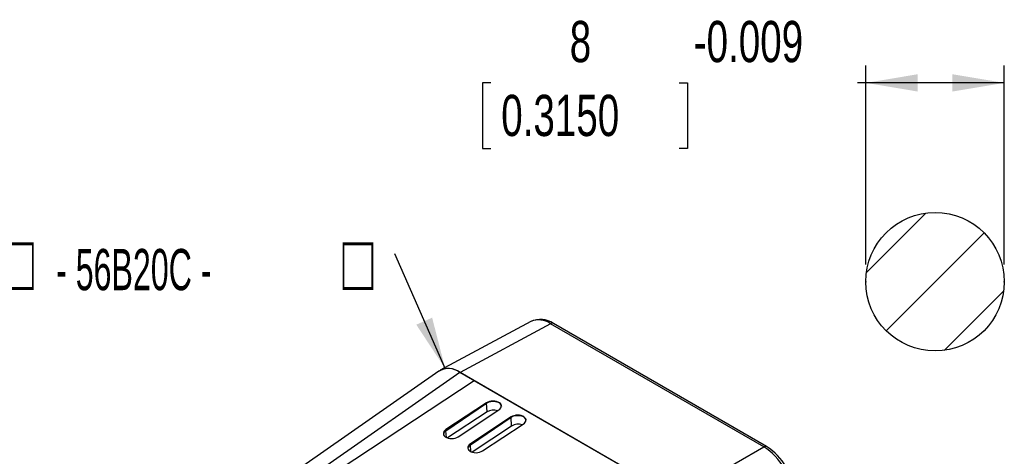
# Model space of a CAD drawing. Extents: x 11 to 421, y 5 to 275.
# Tile 13 of 15: x 318 to 375, y 108 to 133. Entities that reach past the tile are written whole.
import ezdxf
from ezdxf.enums import TextEntityAlignment as Align

# ---------------------------------------------------------------- set-up
doc = ezdxf.new("R2010")
doc.units = 0
doc.header["$PDSIZE"] = -1
doc.layers.get('0').update_dxf_attribs({"linetype": 'CONTINUOUS'})
doc.dimstyles.new('SLDDIMSTYLE9', dxfattribs={"dimtxt": 2.38125, "dimasz": 3, "dimexe": 0, "dimexo": 0.0625, "dimgap": 0.595313, "dimtad": 0, "dimrnd": 1e-09, "dimzin": 12, "dimsah": 1, "dimcen": 0.09, "dimazin": 3, "dimtfac": 1, "dimtofl": 0, "dimtmove": 0, "dimatfit": 3})

# ---------------------------------------------------------------- blocks, each defined once
blk = doc.blocks.new('SW_NOTE_10')
at = {"color": 0, "linetype": 'CONTINUOUS'}
blk.add_line((-2.94, 6.647), (0, 0), dxfattribs=at)
blk.add_solid([(0, 0), (-0.756, 2.946), (-1.671, 2.541)], dxfattribs=at)
for s, height, width, p in [('□', 3.175, 0.7, (-25.557, 3.587)), ('□', 3.175, 0.7, (-5.942, 3.587)), ('CM2 - ', 2.3813, 0.583333, (-35.624, 3.82)), (' - 56B20C - ', 2.38125, 0.583333, (-22.999, 3.82))]:
    blk.add_text(s, height=height, dxfattribs=dict(at, width=width)).set_placement(p, align=Align.BOTTOM_LEFT)
blk = doc.blocks.new('_D_20')
at = {"color": 7, "linetype": 'CONTINUOUS'}
for p, q in [((367.216, 119.28), (367.216, 130.765)), ((375.216, 119.28), (375.216, 130.765)), ((345.546, 129.765), (345.063, 129.765)), ((345.063, 129.765), (345.063, 125.981)), ((356.428, 129.765), (356.911, 129.765)), ((356.911, 129.765), (356.911, 125.981)), ((367.216, 129.765), (366.725, 129.765)), ((375.216, 129.765), (367.216, 129.765)), ((345.063, 125.981), (345.546, 125.981)), ((356.911, 125.981), (356.428, 125.981))]:
    blk.add_line(p, q, dxfattribs=at)
for points in [[(367.216, 129.765), (370.216, 129.265), (370.216, 130.265)], [(375.216, 129.765), (372.216, 130.265), (372.216, 129.265)]]:
    blk.add_solid(points, dxfattribs=at)
at = {"color": 7, "linetype": 'CONTINUOUS', "width": 0.7}
for s, height, p in [('8', 2.381, (350.107, 130.248, 0.1)), ('-0.009', 2.3813, (357.273, 130.248, 0.1)), ('0.3150', 2.3813, (346.15, 125.981, 0.1))]:
    blk.add_text(s, height=height, dxfattribs=at).set_placement(p, align=Align.BOTTOM_LEFT)

msp = doc.modelspace()

# ---------------------------------------------------------------- linework, layer by layer
at = {"color": 7, "linetype": 'CONTINUOUS'}
for p, q in [((367.2505, 118.8046), (370.6912, 122.2454)), ((368.3875, 115.4515), (374.0444, 121.1084)), ((371.7406, 114.3145), (375.1814, 117.7553)), ((347.8571, 115.9808), (342.6232, 113.1667)), ((349.0013, 115.8529), (343.7691, 113.0397)), ((361.3145, 108.7446), (349.0013, 115.8529)), ((361.477, 108.7588), (349.1638, 115.867)), ((342.5465, 113.1189), (334.6957, 107.6185)), ((343.7671, 113.0408), (335.8907, 107.5225)), ((356.2638, 105.8266), (343.7671, 113.0408)), ((356.2618, 105.8278), (343.7691, 113.0397)), ((344.5943, 112.5633), (335.9905, 106.9017)), ((355.4366, 106.3042), (344.5943, 112.5633)), ((345.3031, 111.2827), (342.9518, 109.7355)), ((342.9556, 109.676), (345.304, 111.269)), ((345.304, 111.269), (345.3031, 111.2827)), ((345.336, 110.7587), (345.304, 111.269)), ((345.336, 110.7587), (343.052, 109.2557)), ((343.6589, 109.3273), (346.0102, 110.8745)), ((346.7173, 110.4663), (344.366, 108.9191)), ((344.3698, 108.8596), (346.7182, 110.4526)), ((346.7182, 110.4526), (346.7173, 110.4663)), ((346.7502, 109.9422), (346.7182, 110.4526)), ((346.7502, 109.9422), (344.4662, 108.4393)), ((345.0732, 108.5109), (347.4244, 110.0581)), ((342.9556, 109.676), (342.9518, 109.7355)), ((344.3698, 108.8596), (344.366, 108.9191)), ((356.2618, 105.8278), (361.3145, 108.7446))]:
    msp.add_line(p, q, dxfattribs=at)
at = {"color": 8, "linetype": 'CONTINUOUS'}
for p, q in [((342.9801, 109.2847), (342.9556, 109.676)), ((344.3943, 108.4683), (344.3698, 108.8596))]:
    msp.add_line(p, q, dxfattribs=at)
at = {"color": 7, "linetype": 'CONTINUOUS', "flags": 128}
for points in [[(346.0102, 110.8745), (346.0758, 110.9272), (346.1231, 110.9865), (346.15, 111.0499), (346.1553, 111.1145), (346.1389, 111.1775), (346.1013, 111.2363), (346.0444, 111.2881), (345.9705, 111.3308), (345.8828, 111.3624), (345.7853, 111.3816), (345.6822, 111.3876), (345.5779, 111.3801), (345.4771, 111.3595), (345.3842, 111.3265), (345.3031, 111.2827)], [(345.304, 111.269), (345.3747, 111.3094), (345.4551, 111.3415), (345.5424, 111.3642), (345.6336, 111.3767), (345.7256, 111.3786), (345.8153, 111.3698), (345.8996, 111.3506), (345.9757, 111.3216), (346.0409, 111.284), (346.0931, 111.2389), (346.1304, 111.1878), (346.1517, 111.1326), (346.1562, 111.1012)], [(346.1562, 111.1012), (346.1517, 111.1326), (346.1304, 111.1878), (346.0931, 111.2389), (346.0409, 111.284), (345.9757, 111.3216), (345.8996, 111.3506), (345.8153, 111.3698), (345.7256, 111.3786), (345.6336, 111.3767), (345.5424, 111.3642), (345.4551, 111.3415), (345.3747, 111.3094), (345.304, 111.269)], [(347.4244, 110.0581), (347.49, 110.1108), (347.5373, 110.1701), (347.5642, 110.2335), (347.5696, 110.2981), (347.5531, 110.3611), (347.5156, 110.4199), (347.4586, 110.4717), (347.3847, 110.5143), (347.2971, 110.546), (347.1995, 110.5652), (347.0964, 110.5712), (346.9922, 110.5637), (346.8913, 110.543), (346.7984, 110.5101), (346.7173, 110.4663)], [(346.7182, 110.4526), (346.7889, 110.493), (346.8693, 110.5251), (346.9566, 110.5478), (347.0478, 110.5603), (347.1398, 110.5622), (347.2295, 110.5533), (347.3138, 110.5342), (347.3899, 110.5052), (347.4551, 110.4676), (347.5073, 110.4224), (347.5447, 110.3714), (347.5659, 110.3162), (347.5704, 110.2848)], [(347.5704, 110.2848), (347.5659, 110.3162), (347.5447, 110.3714), (347.5073, 110.4224), (347.4551, 110.4676), (347.3899, 110.5052), (347.3138, 110.5342), (347.2295, 110.5533), (347.1398, 110.5622), (347.0478, 110.5603), (346.9566, 110.5478), (346.8693, 110.5251), (346.7889, 110.493), (346.7182, 110.4526)], [(342.9518, 109.7355), (342.8862, 109.6828), (342.8389, 109.6234), (342.812, 109.5601), (342.8067, 109.4955), (342.8232, 109.4324), (342.8607, 109.3737), (342.9177, 109.3219), (342.9916, 109.2792), (343.0792, 109.2476), (343.1767, 109.2283), (343.2799, 109.2223), (343.3841, 109.2298), (343.4849, 109.2505), (343.5779, 109.2835), (343.6589, 109.3273)], [(344.366, 108.9191), (344.3004, 108.8664), (344.2532, 108.807), (344.2263, 108.7437), (344.2209, 108.6791), (344.2374, 108.616), (344.2749, 108.5573), (344.3319, 108.5055), (344.4058, 108.4628), (344.4934, 108.4312), (344.5909, 108.4119), (344.6941, 108.4059), (344.7983, 108.4134), (344.8991, 108.4341), (344.9921, 108.4671), (345.0732, 108.5109)]]:
    msp.add_lwpolyline(points, dxfattribs=at)
at = {"color": 7, "linetype": 'CONTINUOUS'}
msp.add_circle((371.2159, 118.28), 4, dxfattribs=at)
at = {"color": 8, "linetype": 'CONTINUOUS'}
for centre, radius, start, end in [((348.3172, 114.915), 1.1608, 53.89095, 113.34939), ((349.095, 115.717), 0.165, 65.36022, 124.60414), ((361.4081, 108.6089), 0.1649, 65.19445, 124.61816)]:
    msp.add_arc(centre, radius, start, end, dxfattribs=at)
at = {"color": 7, "linetype": 'CONTINUOUS'}
for centre, radius, start, end in [((348.4121, 114.7733), 1.3272, 55.5015, 114.53962), ((343.0996, 112.1507), 1.1128, 53.01767, 121.20408), ((343.097, 112.1462), 1.1177, 53.16729, 119.50881), ((345.7182, 110.1262), 0.739, 72.30073, 121.14752), ((347.1325, 109.3098), 0.739, 72.30073, 121.14752), ((343.1037, 109.4189), 0.2967, 119.94621, 170.42615), ((343.0973, 109.4233), 0.2897, 119.28977, 171.08259), ((344.5179, 108.6025), 0.2967, 119.94621, 170.42615), ((344.5115, 108.6069), 0.2897, 119.28977, 171.08259), ((359.4049, 105.7373), 3.5623, 2.41366, 57.58634), ((359.6765, 105.894), 3.3836, 2.15013, 57.85016)]:
    msp.add_arc(centre, radius, start, end, dxfattribs=at)
for p in [(367.2159, 118.28), (375.2159, 118.28)]:
    msp.add_point(p, dxfattribs=at)

# ---------------------------------------------------------------- block references
msp.add_blockref('SW_NOTE_10', (342.9143, 113.2577), dxfattribs=at)

# ---------------------------------------------------------------- dimensions: what is measured, and where the dimension line sits
dim = msp.add_linear_dim(base=(375.2159, 129.7648), p1=(367.2159, 118.28), p2=(375.2159, 118.28), text='<>-0.009', dimstyle='SLDDIMSTYLE9', dxfattribs=at)
dim.commit()
dim.dimension.update_dxf_attribs({"geometry": '_D_20', "text_midpoint": (355.4719, 129.7648), "dimtype": 160})

doc.saveas('drawing.dxf')
